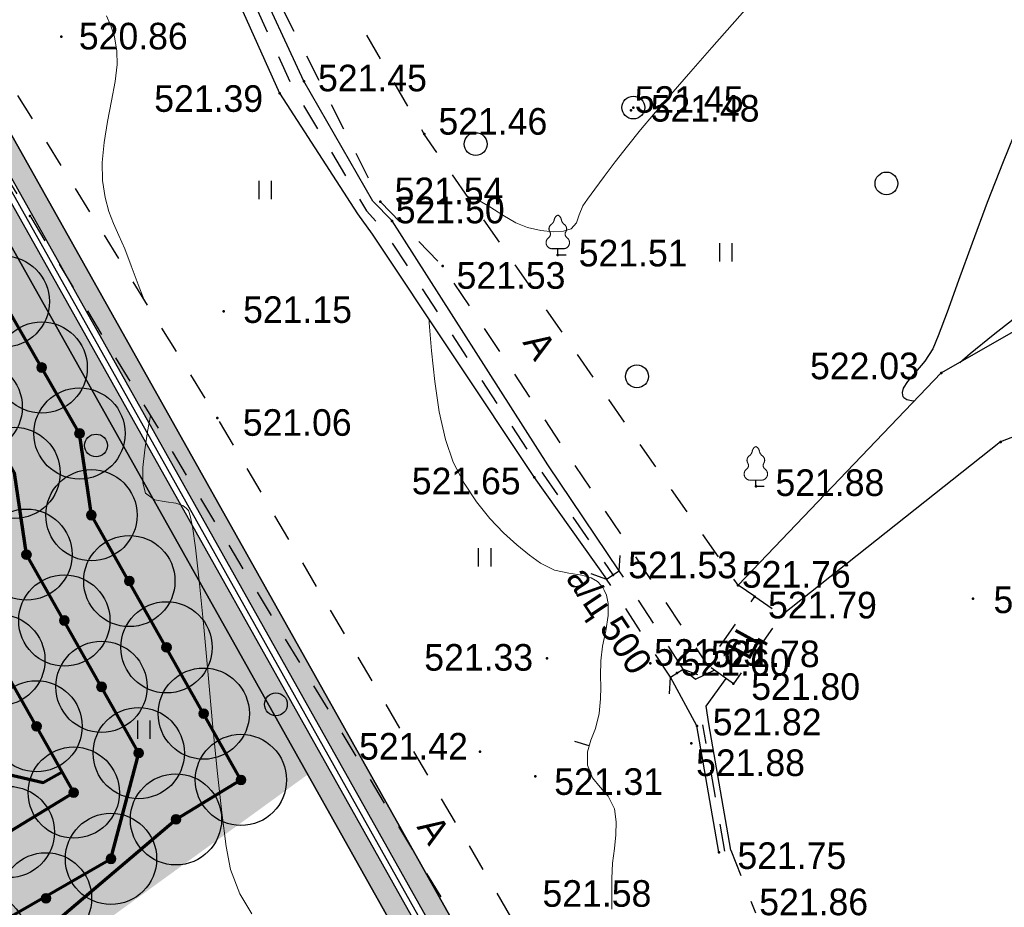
# Model space of a CAD drawing. Header units: millimetres. Extents: x -76021 to 1074922, y 19208 to 400534.
# Tile 61 of 108: x 247984 to 280358, y 207768 to 236961. Entities that reach past the tile are written whole.
import ezdxf

# ---------------------------------------------------------------- set-up
doc = ezdxf.new("R2010")
doc.units = ezdxf.units.MM
doc.linetypes.add('Д_ТРОТ_ТРУБА', pattern=[3, 1.5, -1.5])
doc.linetypes.add('ДОРОГИ_СТРОЯЩ', pattern=[9, 8, -1])
for name, color, linetype in [('(004) Точки рельефа', 7, 'Continuous'), ('(004a) Точки рельефа (отк.)', 7, 'Continuous'), ('(017) Канализация', 33, 'KANALIS_K_1'), ('(022) Возд. Линии', 7, 'Continuous'), ('(025) Дорога', 7, 'Continuous'), ('(027) Гидрография', 7, 'Continuous'), ('(028) Гидротехн.', 7, 'Continuous'), ('(031) Горизонтали', 42, 'Continuous'), ('(035) Откосы', 7, 'Continuous'), ('(036) Растительность', 7, 'Continuous'), ('(038) Деревья', 7, 'Continuous'), ('GLUXOY OG', 7, 'Continuous')]:
    doc.layers.add(name, color=color, linetype=linetype)
for name, color, linetype, lineweight in [('(032) Горизонтали утолщенные', 32, 'Continuous', 30), ('(042) Бергштрих', 32, 'Continuous', 30), ('В3', 5, 'производственный водопровод', 50)]:
    doc.layers.add(name, color=color, linetype=linetype, lineweight=lineweight)
doc.styles.add('BM-431', font='txt')
doc.styles.add('D-431', font='txt')
doc.styles.get("Standard").update_dxf_attribs({"font": 'arial.ttf'})
doc.linetypes.add('KANALIS_K_1', pattern='A,1,[">",Standard,S=1.8,R=0,X=-0.9,Y=-0.9],3,-1,["К",Standard,S=1.8,R=0,X=-0.9,Y=-0.9],-1,10', length=16)
doc.linetypes.add('ОГРАДА_ГЛИН', pattern='A,4,["|",Standard,S=0.8,R=0,X=0,Y=-0.8],0.5,["|",Standard,S=0.8,R=0,X=0,Y=-0.8],3.5', length=8)
doc.linetypes.add('ОТКОСЫ_НЕУКР', pattern='A,0.5,["|",Standard,S=1.2,R=0,X=0,Y=-1.2],1,["|",Standard,S=0.5,R=0,X=0,Y=-0.5],0.5', length=2)
doc.linetypes.add('производственный водопровод', pattern='A,5,-0.5,["В3",Standard,S=0.7,R=0,X=0,Y=-0.35],-2', length=7.5)

# ---------------------------------------------------------------- blocks, each defined once
blk = doc.blocks.new('d')
at = {"layer": '(038) Деревья'}
blk.add_ellipse((0, 0), major_axis=(0.265, 0.265), ratio=1, start_param=5.497787, end_param=11.780972, dxfattribs=at)
blk = doc.blocks.new('I04010')
for p, q in [((-0.412273, 0.007146), (-0.412273, 1.207146)), ((0.387727, 1.207146), (0.387727, 0.007146))]:
    blk.add_line(p, q)
blk = doc.blocks.new('karagach-flat-41')
at = {"layer": '(038) Деревья', "const_width": 0.0375}
for points in [[(0, 1.312, 0.246034), (-0.117, 1.159, 0.489079)], [(0, 1.312, -0.246034), (0.117, 1.159, -0.489079)], [(-0.208, 1.009, 0.430853), (-0.255, 0.753, 0.548276)], [(-0.208, 1.009, 0.181567), (-0.117, 1.159, 0.303004)], [(0.208, 1.009, -0.181567), (0.117, 1.159, -0.303004)], [(0.208, 1.009, -0.430853), (0.255, 0.753, -0.548276)], [(-0.315, 0.559, 0.383603), (-0.255, 0.753, 0.352912)], [(0.315, 0.559, -0.383603), (0.255, 0.753, -0.352912)], [(-0.315, 0.559, 0.626949), (-0.218, 0.206, 0.702465)], [(0.315, 0.559, -0.626949), (0.218, 0.206, -0.702465)]]:
    blk.add_lwpolyline(points, format="xyb", dxfattribs=at)
for points in [[(0, 0.206), (-0.218, 0.206)], [(0, 0), (0, 0.206)], [(0, 0.206), (0.218, 0.206)], [(0, 0), (0.281, 0)]]:
    blk.add_lwpolyline(points, dxfattribs=at)
at = {"layer": '(038) Деревья'}
blk.add_lwpolyline([(0, 0), (0, 0.206)], dxfattribs=at)
blk = doc.blocks.new('d-flat-37')
at = {"layer": '(038) Деревья'}
blk.add_ellipse((0, 0), major_axis=(0.265, 0.265), ratio=1, start_param=5.497787, end_param=11.780972, dxfattribs=at)
blk = doc.blocks.new('karagach-flat-40-flat-1')
at = {"layer": '(038) Деревья', "const_width": 0.0375}
for points in [[(0, 1.312, 0.246034), (-0.117, 1.159, 0.489079)], [(0, 1.312, -0.246034), (0.117, 1.159, -0.489079)], [(-0.208, 1.009, 0.430853), (-0.255, 0.753, 0.548276)], [(-0.208, 1.009, 0.181567), (-0.117, 1.159, 0.303004)], [(0.208, 1.009, -0.181567), (0.117, 1.159, -0.303004)], [(0.208, 1.009, -0.430853), (0.255, 0.753, -0.548276)], [(-0.315, 0.559, 0.383603), (-0.255, 0.753, 0.352912)], [(0.315, 0.559, -0.383603), (0.255, 0.753, -0.352912)], [(-0.315, 0.559, 0.626949), (-0.218, 0.206, 0.702465)], [(0.315, 0.559, -0.626949), (0.218, 0.206, -0.702465)]]:
    blk.add_lwpolyline(points, format="xyb", dxfattribs=at)
for points in [[(0, 0.206), (-0.218, 0.206)], [(0, 0), (0, 0.206)], [(0, 0.206), (0.218, 0.206)], [(0, 0), (0.281, 0)]]:
    blk.add_lwpolyline(points, dxfattribs=at)
at = {"layer": '(038) Деревья'}
blk.add_lwpolyline([(0, 0), (0, 0.206)], dxfattribs=at)
blk = doc.blocks.new('A$C05d28b1e')
at = {"layer": '(004) Точки рельефа', "color": 7, "linetype": 'ByBlock', "lineweight": -2}
for p in [(-25398, 31680), (-17417, 30209), (-18218, 29815), (-13462, 28471), (-14907, 26254), (-26424, 25780), (-9071, 24497), (-12857, 24135), (-20053, 22648), (3538, 20617), (-20261, 19133), (5487, 18347), (-9844, 17183), (-2560, 16887), (-7259, 13976), (-2596, 13263), (4585, 13195), (-9423, 11234), (-4498, 9010), (-11629, 8160), (-3773, 4854)]:
    blk.add_point(p, dxfattribs=at)
at = {"layer": '(004a) Точки рельефа (отк.)', "color": 7, "linetype": 'ByBlock', "lineweight": -2}
for p in [(-6668, 29254), (-6587, 29347), (-14522, 25619), (-3144, 13637), (-6030, 11068), (-4164, 11022), (-5155, 10744), (-3298, 10393), (-4679, 8434), (-9808, 7352)]:
    blk.add_point(p, dxfattribs=at)
at = {"layer": '(025) Дорога', "linetype": 'Д_ТРОТ_ТРУБА', "ltscale": 600, "flags": 128}
for points in [[(-2596, 13263), (-3144, 13637), (-13462, 28471), (-17211, 34931), (-24202, 51467), (-24593, 54534), (-22584, 57991), (-18196, 60973), (-5102, 68075), (38937, 59146), (59831, 53401), (40293, 39065), (36909, 36534)], [(-25477, 47107), (-14907, 26254), (-12857, 24135), (-4164, 11022)], [(-32885, 36540), (-26424, 25780), (-11763, 1473), (-10293, 2193), (-20261, 19133), (-31505, 37317), (-32885, 36540)], [(-3298, 10393), (-4164, 11022), (-2596, 13263), (-1712, 12644), (-3298, 10393)], [(-3379, 4923), (-2573, 2863)]]:
    blk.add_lwpolyline(points, dxfattribs=at)
at = {"layer": '(027) Гидрография', "color": 3, "ltscale": 600}
for points in [[(-4945, 10880), (-4548, 10545), (-3930, 10843)], [(-4498, 9010), (-5365, 10608)], [(-4104, 9079), (-4193, 9656), (-3534, 10564)]]:
    blk.add_lwpolyline(points, dxfattribs=at)
at = {"layer": '(028) Гидротехн.', "color": 3, "linetype": 'Д_ТРОТ_ТРУБА', "ltscale": 600, "flags": 128}
for points in [[(-31890, 56333), (-26014, 47040), (-21105, 37304), (-17797, 30023), (-15360, 25947), (-14809, 25337), (-9552, 17285), (-7259, 13976)], [(-3576, 4888), (-4301, 9044)]]:
    blk.add_lwpolyline(points, dxfattribs=at)
at = {"layer": '(028) Гидротехн.', "ltscale": 600}
for points in [[(-7049, 14112), (-9397, 17594), (-14522, 25619), (-15158, 26263), (-17417, 30209), (-20727, 37369), (-25662, 47079), (-27517, 50208), (-31513, 56567)], [(-32267, 56099), (-26306, 46938), (-21495, 37129), (-18218, 29815), (-15652, 25845), (-15177, 25186), (-9844, 17183), (-7469, 13840)], [(-3379, 4923), (-4104, 9079)], [(-3773, 4854), (-4498, 9010)]]:
    blk.add_lwpolyline(points, dxfattribs=at)
at = {"layer": '(028) Гидротехн.', "linetype": 'Д_ТРОТ_ТРУБА', "ltscale": 600}
for points in [[(-7984, 14025), (-7469, 13840), (-7049, 14112), (-7025, 14612)], [(-4945, 10880), (-7049, 14112)], [(-5365, 10608), (-7469, 13840)], [(-5403, 10061), (-5365, 10608), (-4945, 10880), (-4479, 10701)]]:
    blk.add_lwpolyline(points, dxfattribs=at)
at = {"layer": '(031) Горизонтали', "color": 42, "linetype": 'Continuous', "lineweight": 0, "ltscale": 600}
for points in [[(-22680, 23046), (-22867, 23522), (-23094, 24143), (-23302, 24694), (-23499, 25140), (-23677, 25535), (-23830, 25932), (-23954, 26386), (-24043, 26951), (-24053, 27542), (-23986, 28198), (-23872, 28884), (-23743, 29562), (-23628, 30199), (-23559, 30758), (-23565, 31204), (-23651, 31668), (-23763, 32037), (-23912, 32366)], [(-12033, 26416), (-12033, 26416), (-11706, 26310), (-11310, 26084), (-10882, 25811), (-10455, 25558), (-10065, 25397), (-9627, 25304), (-9228, 25261), (-8889, 25277), (-8634, 25362), (-8455, 25559), (-8372, 25814), (-8243, 26114), (-8094, 26334), (-7858, 26663), (-7550, 27078), (-7186, 27557), (-6781, 28077), (-6351, 28616), (-5929, 29120), (-5359, 29779), (-4699, 30534), (-4006, 31321), (-3338, 32079), (-2751, 32749)], [(-7292, 2980), (-7300, 3472), (-7300, 3993), (-7268, 4499), (-7211, 4975), (-7161, 5425), (-7150, 5858), (-7212, 6277), (-7410, 6698), (-7677, 6999), (-7932, 7298), (-8092, 7714), (-8094, 8161), (-7980, 8536), (-7827, 8925), (-7710, 9415), (-7665, 9898), (-7656, 10278), (-7662, 10659), (-7657, 11148), (-7599, 11629), (-7497, 12136), (-7416, 12642), (-7413, 13030), (-7469, 13304), (-7542, 13475), (-7590, 13556), (-7645, 13631), (-7766, 13753), (-7970, 13878), (-8281, 13969), (-8713, 14032), (-9175, 14129), (-9644, 14359), (-10007, 14627), (-10416, 14960), (-10854, 15361), (-11302, 15832), (-11740, 16375), (-12149, 16991), (-12510, 17682), (-12769, 18430), (-12969, 19343), (-13119, 20341), (-13226, 21343), (-13298, 22268), (-13304, 22376)], [(-19133, 2828), (-19524, 3486), (-19829, 4288), (-19973, 5041), (-20120, 6159), (-20270, 7540), (-20420, 9085), (-20569, 10691), (-20713, 12257), (-20853, 13682), (-20985, 14865), (-21084, 15569), (-21154, 15921), (-21198, 16060), (-21219, 16098), (-21275, 16161), (-21403, 16256), (-21625, 16336), (-21949, 16380), (-22337, 16445), (-22628, 16663), (-22717, 17001), (-22715, 17502), (-22653, 18093), (-22557, 18696), (-22463, 19212)]]:
    blk.add_lwpolyline(points, dxfattribs=at)
at = {"layer": '(032) Горизонтали утолщенные', "color": 32, "linetype": 'Continuous', "lineweight": 30, "ltscale": 600}
for points in [[(7103, 30901), (6963, 30673), (6591, 29950), (6089, 28834), (5568, 27563), (5050, 26220), (4555, 24891), (4108, 23662), (3728, 22616), (3439, 21838), (3262, 21415), (2995, 21005), (2694, 20646), (2428, 20335), (2287, 20119), (2246, 19975), (2257, 19887), (2276, 19845), (2307, 19807), (2402, 19748), (2616, 19697), (2656, 19695)], [(4145, 20964), (4486, 21256), (5243, 21868), (6157, 22582), (7148, 23334), (8135, 24062), (9038, 24701), (9776, 25188), (10270, 25461), (10911, 25660), (11549, 25763), (12126, 25804), (12578, 25820), (12650, 25827)]]:
    blk.add_lwpolyline(points, dxfattribs=at)
at = {"layer": '(035) Откосы', "linetype": 'ОТКОСЫ_НЕУКР', "ltscale": 600}
for points in [[(-3144, 13637), (3538, 20617), (13070, 26067), (16560, 29702), (32147, 37578)], [(31313, 34229), (18232, 28730), (16486, 26110), (10621, 20343), (5487, 18347), (-1712, 12644)]]:
    blk.add_lwpolyline(points, dxfattribs=at)
at = {"layer": '(042) Бергштрих', "color": 32, "linetype": 'Continuous', "lineweight": 30, "ltscale": 600}
blk.add_line((-8037, 8349), (-8515, 8494), dxfattribs=at)
at = {"layer": '(022) Возд. Линии', "xscale": 1000, "yscale": 1000, "zscale": 1000}
for name, p in [('d-flat-37', (-6587, 29347)), ('karagach-flat-41', (-9071, 24497)), ('karagach-flat-40-flat-1', (-2560, 16887))]:
    blk.add_blockref(name, p, dxfattribs=at)
at = {"layer": '(036) Растительность', "linetype": 'Continuous', "xscale": 500, "yscale": 500, "zscale": 500}
for p in [(-18685, 26327), (-3540, 24281), (-11469, 14246), (-22678, 8578)]:
    blk.add_blockref('I04010', p, dxfattribs=at)
at = {"layer": '(038) Деревья', "linetype": 'Continuous', "xscale": 1000, "yscale": 1000, "zscale": 1000}
for p in [(-11773, 28144), (1734, 26849), (-6469, 20504), (-24254, 18231), (-18339, 9717)]:
    blk.add_blockref('d', p, dxfattribs=at)
at = {"layer": '(004) Точки рельефа', "linetype": 'ByBlock', "char_height": 875, "attachment_point": 4, "style": 'D-431'}
for s, insert in [('520.86', (-24818, 31689)), ('521.45', (-16955, 30311)), ('521.39', (-22340, 29636)), ('521.48', (-6017, 29315)), ('521.46', (-12995, 28886)), ('521.54', (-14437, 26599)), ('521.51', (-8384, 24552)), ('521.53', (-12399, 23817)), ('521.15', (-19417, 22694)), ('522.03', (-778, 20842)), ('521.06', (-19428, 18981)), ('521.65', (-13872, 17056)), ('521.88', (-1914, 17002)), ('521.53', (-6758, 14296)), ('521.90', (5254, 13150)), ('521.79', (-2159, 12975)), ('521.33', (-13462, 11257)), ('521.82', (-3979, 9130)), ('521.42', (-15606, 8331)), ('521.75', (-3165, 4735)), ('521.58', (-9574, 3491))]:
    blk.add_mtext(s, dxfattribs=dict(at, insert=insert))
at = {"layer": '(004a) Точки рельефа (отк.)', "linetype": 'ByBlock', "char_height": 875, "attachment_point": 4, "style": 'D-431'}
for s, insert in [('521.45', (-6543, 29604)), ('521.50', (-14397, 25969)), ('521.76', (-3019, 13987)), ('521.65', (-5905, 11418)), ('521.60', (-5030, 11094)), ('521.78', (-4039, 11372)), ('521.80', (-2711, 10296)), ('521.88', (-4524, 7791)), ('521.31', (-9188, 7171)), ('521.86', (-2448, 3213))]:
    blk.add_mtext(s, dxfattribs=dict(at, insert=insert))
at = {"layer": '(017) Канализация', "color": 0, "linetype": 'Continuous', "style": 'BM-431'}
blk.add_text('а/ц 500', height=875, rotation=303.8418, dxfattribs=at).set_placement((-8830, 13872))
at = {"layer": '(025) Дорога', "linetype": 'ДОРОГИ_СТРОЯЩ', "style": 'BM-431'}
for s, rotation, p in [('A', 302.9978, (-10245, 21620)), ('Ц', 61.1259, (-2794, 11121)), ('A', 303.328, (-13728, 5684))]:
    blk.add_text(s, height=875, rotation=rotation, dxfattribs=at).set_placement(p)
blk = doc.blocks.new('фонтан разбрызгиватель')
h = blk.add_hatch(color=256)
h.dxf.hatch_style = 1
h.set_gradient(color1=(0, 0, 255), color2=(0, 0, 255), tint=1)
h.paths.add_polyline_path([(150, 0, 1), (-150, 0, 1)])
at = {"lineweight": 35}
blk.add_circle((0, 0), 150, dxfattribs=at)

msp = doc.modelspace()

# ---------------------------------------------------------------- block references
at = {"color": 5, "lineweight": 50}
msp.add_blockref('A$C05d28b1e', (274748.019, 204725.492), dxfattribs=at)

# ---------------------------------------------------------------- next in the draw order: hatches: boundary and pattern name
at = {"true_color": 0xb1ab95}
h = msp.add_hatch(color=253, dxfattribs=at)
h.dxf.hatch_style = 1
edge = h.paths.add_edge_path(flags=17)
edge.add_line((190328.812, 64219.344), (189915.299, 64787.522))
edge.add_line((189915.299, 64787.522), (188931.737, 63929.746))
edge.add_line((188931.737, 63929.746), (151545.096, 115300.092))
edge.add_line((151545.096, 115300.092), (96229.857, 199382.094))
edge.add_arc((101661.242, 203797.981), 7000, 211.2865698, 219.1121956, ccw=False)
edge.add_line((95679.178, 200162.749), (95229.836, 200902.177))
edge.add_line((95229.836, 200902.177), (75953.592, 230203.058))
edge.add_line((75953.592, 230203.058), (203746.138, 307844.042))
edge.add_line((203746.138, 307844.042), (208840.815, 298765.71))
edge.add_line((208840.815, 298765.71), (206029.762, 297103.944))
edge.add_line((206029.762, 297103.944), (209083.076, 291938.94))
edge.add_line((209083.076, 291938.94), (211777.921, 293532.009))
edge.add_line((211777.921, 293532.009), (265113.076, 198492.777))
edge.add_line((265113.076, 198492.777), (234488.777, 178231.381))
edge.add_line((234488.777, 178231.381), (234257.309, 173182.193))
edge.add_line((234257.309, 173182.193), (235613.694, 171344.205))
edge.add_line((235613.694, 171344.205), (214742.638, 152596.986))
edge.add_line((214742.638, 152596.986), (245709.951, 112669.346))
edge.add_line((245709.951, 112669.346), (199133.622, 72677.893))
edge.add_line((199133.622, 72677.893), (196266.373, 76016.199))
edge.add_line((196266.373, 76016.199), (191895.937, 72262.461))
edge.add_line((191895.937, 72262.461), (194913.088, 68116.807))
edge.add_line((194913.088, 68116.807), (196023.632, 69085.325))
edge.add_line((196023.632, 69085.325), (193482.821, 72043.563))
edge.add_line((193482.821, 72043.563), (196137.921, 74324.011))
edge.add_line((196137.921, 74324.011), (198679.27, 71365.147))
edge.add_line((198679.27, 71365.147), (246671.236, 112572.099))
edge.add_line((246671.236, 112572.099), (215694.88, 152511.399))
edge.add_line((215694.88, 152511.399), (236554.446, 171248.297))
edge.add_line((236554.446, 171248.297), (234967.943, 173398.11))
edge.add_line((234967.943, 173398.11), (235171.749, 177843.906))
edge.add_line((235171.749, 177843.906), (266041.926, 198267.977))
edge.add_line((266041.926, 198267.977), (204001.957, 308818.532))
edge.add_line((204001.957, 308818.532), (74969.992, 230424.534))
edge.add_line((74969.992, 230424.534), (150969.387, 114901.553))
edge.add_line((150969.387, 114901.553), (188815.639, 62899.688))
edge.add_line((188815.639, 62899.688), (190328.812, 64219.344))
h.paths.add_polyline_path([(150640.411, 114673.817), (74407.935, 230551.092), (204148.139, 309375.384), (266572.697, 198139.52), (235562.019, 177622.492), (235374.019, 173521.492), (237092.019, 171193.492), (216239.019, 152462.492), (247218.735, 112518.86), (198939.866, 71061.737), (199460.86, 70455.151), (196805.759, 68174.703), (196284.262, 68781.877), (195149.381, 67792.133), (196323.601, 66178.72), (201153.047, 70326.699), (200306.363, 71312.485), (248180.002, 112421.636), (217191.261, 152376.904), (238032.771, 171097.583), (236084.652, 173737.409), (236244.991, 177235.016), (267501.547, 197914.721), (204403.958, 310349.875), (73424.336, 230772.568), (150064.702, 114275.278), (188633.2, 61281.026), (190978.617, 63326.492), (190565.104, 63894.67), (188749.298, 62311.084)])
at = {"true_color": 0xbdffbd, "transparency": 33554687}
h = msp.add_hatch(color=254, dxfattribs=at)
h.dxf.hatch_style = 1
h.paths.add_polyline_path([(214820.88, 216948.725), (217126.116, 218322.021), (215603.663, 220877.635), (209171.331, 217045.709), (215496.664, 206427.905), (221928.995, 210259.83), (220406.542, 212815.444), (218101.307, 211442.149)], flags=16)
h.paths.add_polyline_path([(224023.649, 225893.664), (217321.878, 221901.225), (218844.331, 219345.611), (221149.566, 220718.907), (224429.993, 215212.33), (222124.757, 213839.035), (223647.21, 211283.421), (230348.982, 215275.86)], flags=16)
h.paths.add_polyline_path([(198145.918, 256389.508), (196714.622, 258810.696), (195945.576, 258343.355), (195452.223, 259155.207), (180753.437, 250222.923), (181792.074, 248513.762), (184954.022, 250435.242), (185778.519, 249078.468)], flags=17)
h.paths.add_polyline_path([(112361.948, 220188.45), (111031.926, 219380.211), (111784.936, 218141.073), (110930.404, 217621.783), (111501.659, 216681.738), (112356.234, 217201.053), (113109.244, 215961.915), (114308.017, 216690.396)], flags=17)
h.paths.add_polyline_path([(105307.447, 232868.899), (103501.698, 231771.566), (104254.708, 230532.428), (103400.281, 230013.202), (108385.746, 221809.221), (109240.278, 222328.51), (109993.288, 221089.372), (111388.913, 221937.478)], flags=17)
h.paths.add_polyline_path([(156979.321, 232925.067), (156752.863, 233297.721), (159914.811, 235219.201), (158876.174, 236928.362), (144177.388, 227996.078), (144670.741, 227184.227), (143901.694, 226716.886), (144568.743, 225588.502)], flags=17)
h.paths.add_polyline_path([(142502.741, 224367.177), (141850.549, 225470.429), (141081.502, 225003.088), (140588.149, 225814.939), (140331.775, 225659.144), (141058.822, 224462.731), (136016.796, 221398.75), (135886.966, 221612.395), (132969.513, 219839.492), (133454.857, 219018.482)], flags=17)
edge = h.paths.add_edge_path(flags=17)
edge.add_line((209900.143, 266779.777), (204300.545, 276526.419))
edge.add_line((204300.545, 276526.419), (202947.914, 275704.44))
edge.add_line((202947.914, 275704.44), (208270.931, 266944.989))
edge.add_line((208270.931, 266944.989), (204339.861, 264556.123))
edge.add_line((204339.861, 264556.123), (205066.907, 263359.71))
edge.add_line((205066.907, 263359.71), (200024.882, 260295.729))
edge.add_line((200024.882, 260295.729), (199297.835, 261492.142))
edge.add_line((199297.835, 261492.142), (199041.461, 261336.346))
edge.add_line((199041.461, 261336.346), (199534.814, 260524.494))
edge.add_line((199534.814, 260524.494), (198765.767, 260057.154))
edge.add_line((198765.767, 260057.154), (200211.92, 257610.833))
edge.add_line((200211.92, 257610.833), (208825.536, 262702.809))
edge.add_arc((207298.879, 265285.311), 3000, 300.5896345, 389.8780372)
edge = h.paths.add_edge_path(flags=17)
edge.add_line((103051.568, 200547.289), (115708.556, 208238.796))
edge.add_arc((114150.599, 210802.537), 3000, 301.2865698, 389.0884551)
edge.add_line((116772.21, 212261.015), (115281.052, 214941.368))
edge.add_line((115281.052, 214941.368), (114147.882, 214252.754))
edge.add_line((114147.882, 214252.754), (114900.892, 213013.616))
edge.add_line((114900.892, 213013.616), (114046.317, 212494.3))
edge.add_line((114046.317, 212494.3), (114409.79, 211896.176))
edge.add_line((114409.79, 211896.176), (101761.821, 204210.15))
edge.add_line((101761.821, 204210.15), (101398.406, 204808.177))
edge.add_line((101398.406, 204808.177), (100543.808, 204288.848))
edge.add_line((100543.808, 204288.848), (99790.798, 205527.986))
edge.add_line((99790.798, 205527.986), (97397.99, 204073.904))
edge.add_line((97397.99, 204073.904), (98929.869, 201553.074))
edge.add_arc((101493.611, 203111.031), 3000, 211.2865698, 301.2865698)
h.paths.add_polyline_path([(97999.15, 208476.285), (98853.749, 208995.615), (98282.494, 209935.661), (97427.851, 209416.305), (96674.841, 210655.443), (94282.077, 209201.388), (96359.352, 205783.065), (98752.16, 207237.147)], flags=17)
h.paths.add_polyline_path([(90752.371, 222327.079), (89897.624, 221807.659), (89144.614, 223046.798), (86751.954, 221592.806), (93243.44, 210910.549), (95636.204, 212364.604), (94883.194, 213603.742), (95737.836, 214123.098)], flags=17)
edge = h.paths.add_edge_path(flags=17)
edge.add_line((100492.154, 234798.756), (100855.623, 234200.64))
edge.add_line((100855.623, 234200.64), (101710.05, 234719.865))
edge.add_line((101710.05, 234719.865), (102463.06, 233480.727))
edge.add_line((102463.06, 233480.727), (104334.413, 234617.926))
edge.add_line((104334.413, 234617.926), (103714.557, 235732.115))
edge.add_arc((101092.946, 234273.637), 3000, 29.0884551, 121.2865698)
edge.add_line((99534.99, 236837.379), (85997.641, 228610.887))
edge.add_arc((87555.597, 226047.145), 3000, 121.2865698, 211.2865698)
edge.add_line((84991.856, 224489.189), (85713.317, 223301.967))
edge.add_line((85713.317, 223301.967), (88105.976, 224755.959))
edge.add_line((88105.976, 224755.959), (87352.966, 225995.097))
edge.add_line((87352.966, 225995.097), (88207.713, 226514.517))
edge.add_line((88207.713, 226514.517), (87844.185, 227112.731))
edge.add_line((87844.185, 227112.731), (100492.154, 234798.756))
edge = h.paths.add_edge_path(flags=17)
edge.add_line((206429.526, 217740.334), (224718.274, 228635.469))
edge.add_line((224718.274, 228635.469), (228392.671, 222467.567))
edge.add_line((228392.671, 222467.567), (233629.64, 225476.287))
edge.add_line((233629.64, 225476.287), (230763.019, 230465.919))
edge.add_arc((228161.755, 228971.453), 3000, 29.8780372, 120.0993966)
edge.add_line((226657.251, 231566.923), (203230.482, 217987.23))
edge.add_arc((204734.987, 215391.76), 3000, 120.0993966, 209.6273998)
edge.add_line((202127.211, 213908.687), (205080.543, 208715.666))
edge.add_line((205080.543, 208715.666), (210103.883, 211572.499))
edge.add_line((210103.883, 211572.499), (206429.526, 217740.334))
edge = h.paths.add_edge_path(flags=17)
edge.add_line((215489.1, 196338.802), (220126.391, 198832.989))
edge.add_arc((218705.336, 201475.072), 3000, 298.2737705, 330.6005223)
edge.add_line((221318.991, 200002.384), (224444.814, 205549.945))
edge.add_arc((227058.469, 204077.258), 3000, 120.9636572, 150.6005223, ccw=False)
edge.add_line((225514.986, 206649.739), (237068.791, 213581.994))
edge.add_arc((235525.308, 216154.476), 3000, 300.9636572, 389.8780372)
edge.add_line((238126.571, 217648.942), (236200.481, 221001.489))
edge.add_line((236200.481, 221001.489), (234625.951, 223742.111))
edge.add_line((234625.951, 223742.111), (229416.389, 220749.137))
edge.add_line((229416.389, 220749.137), (233090.787, 214581.235))
edge.add_line((233090.787, 214581.235), (214802.04, 203686.1))
edge.add_line((214802.04, 203686.1), (211127.682, 209853.934))
edge.add_line((211127.682, 209853.934), (206069.258, 206977.149))
edge.add_line((206069.258, 206977.149), (211460.269, 197497.812))
edge.add_arc((214068.044, 198980.885), 3000, 209.6273998, 298.2737705)
edge = h.paths.add_edge_path(flags=17)
edge.add_line((194192.973, 196985.951), (199241.318, 187599.865))
edge.add_line((199241.318, 187599.865), (206679.698, 191600.629))
edge.add_arc((205258.643, 194242.712), 3000, 298.2737705, 389.6273998)
edge.add_line((207866.419, 195725.785), (202800.909, 204632.774))
edge.add_line((202800.909, 204632.774), (195139.317, 200275.536))
edge.add_arc((192052.271, 199382.7), 3213.567, 0, 16.130926, ccw=False)
edge.add_arc((192052.271, 199382.7), 3213.567, 311.7702443, 360, ccw=False)
edge = h.paths.add_edge_path(flags=17)
edge.add_line((190745.269, 183030.23), (197920.277, 186889.338))
edge.add_line((197920.277, 186889.338), (192871.931, 196275.424))
edge.add_arc((192052.271, 199382.7), 3213.567, 223.1238736, 284.7772966, ccw=False)
edge.add_line((189706.76, 197185.977), (182063.185, 192838.986))
edge.add_line((182063.185, 192838.986), (186682.131, 184251.258))
edge.add_arc((189324.213, 185672.313), 3000, 208.2737705, 298.2737705)
edge = h.paths.add_edge_path(flags=17)
edge.add_line((189911.568, 201779.449), (188415.098, 204561.747))
edge.add_line((188415.098, 204561.747), (188128.985, 204387.879))
edge.add_line((188128.985, 204387.879), (185951.459, 207971.174))
edge.add_line((185951.459, 207971.174), (179296.89, 204113.749))
edge.add_arc((180801.395, 201518.279), 3000, 120.0993966, 208.2737705)
edge.add_line((178159.312, 200097.223), (181352.459, 194160.396))
edge.add_line((181352.459, 194160.396), (188965.224, 198489.865))
edge.add_arc((192052.271, 199382.7), 3213.567, 180, 196.130926, ccw=False)
edge.add_arc((192052.271, 199382.7), 3213.567, 131.7702443, 180, ccw=False)
edge = h.paths.add_edge_path(flags=17)
edge.add_line((202059.373, 205936.662), (198690.902, 211859.646))
edge.add_arc((196083.126, 210376.573), 3000, 29.6273998, 120.0993966)
edge.add_line((194578.621, 212972.043), (194085.678, 212686.301))
edge.add_line((194085.678, 212686.301), (196162.043, 209269.476))
edge.add_line((196162.043, 209269.476), (189698.743, 205341.803))
edge.add_line((189698.743, 205341.803), (191232.61, 202489.977))
edge.add_arc((192052.271, 199382.7), 3213.567, 43.1238736, 104.7772966, ccw=False)
edge.add_line((194397.781, 201579.424), (202059.373, 205936.662))
edge = h.paths.add_edge_path(flags=17)
edge.add_line((164213.301, 219576.775), (163356.425, 220986.833))
edge.add_line((163356.425, 220986.833), (167159.309, 223297.802))
edge.add_line((167159.309, 223297.802), (163861.634, 228724.388))
edge.add_line((163861.634, 228724.388), (160699.686, 226802.909))
edge.add_line((160699.686, 226802.909), (159056.75, 229506.492))
edge.add_line((159056.75, 229506.492), (146556.018, 222116.632))
edge.add_arc((148266.262, 219651.868), 3000, 124.755902, 210.5896345)
edge.add_line((145683.76, 218125.211), (151374.674, 208498.427))
edge.add_line((151374.674, 208498.427), (153745.995, 209939.452))
edge.add_line((153745.995, 209939.452), (152291.902, 212332.277))
edge.add_line((152291.902, 212332.277), (164213.301, 219576.775))
h.paths.add_polyline_path([(183974.435, 211224.524), (183689.605, 211693.234), (183143.525, 212591.853), (182972.609, 212487.989), (183388.064, 211804.325), (176636.877, 207701.706), (176221.422, 208385.37), (172290.351, 205996.504), (172082.624, 206338.336), (160289.412, 199171.736), (158835.319, 201564.562), (156421.976, 200098.001), (158829.701, 195944.357)], flags=17)
edge = h.paths.add_edge_path(flags=17)
edge.add_line((138322.92, 217249.602), (127699.711, 210969.647))
edge.add_arc((129226.368, 208387.145), 3000, 120.5896345, 209.0884551)
edge.add_line((126604.758, 206928.667), (137798.028, 186808.79))
edge.add_arc((140419.639, 188267.268), 3000, 209.0884551, 301.2865699)
edge.add_line((141977.595, 185703.526), (155410.644, 193866.636))
edge.add_line((155410.644, 193866.636), (153002.92, 198020.28))
edge.add_line((153002.92, 198020.28), (151998.675, 197410.012))
edge.add_line((151998.675, 197410.012), (146909.35, 205784.901))
edge.add_line((146909.35, 205784.901), (147956.098, 206420.998))
edge.add_line((147956.098, 206420.998), (142240.424, 216089.668))
edge.add_arc((139657.921, 214563.011), 3000, 30.5896345, 116.4233669)
edge = h.paths.add_edge_path(flags=17)
edge.add_line((196998.758, 251064.703), (187855.948, 245659.892))
edge.add_line((187855.948, 245659.892), (188900.845, 243940.429))
edge.add_line((188900.845, 243940.429), (185738.897, 242018.95))
edge.add_line((185738.897, 242018.95), (189036.572, 236592.363))
edge.add_line((189036.572, 236592.363), (192839.455, 238903.332))
edge.add_line((192839.455, 238903.332), (193696.331, 237493.274))
edge.add_line((193696.331, 237493.274), (204596.178, 244108.099))
edge.add_line((204596.178, 244108.099), (201107.919, 250008.859))
edge.add_arc((198525.416, 248482.202), 3000, 30.5896345, 120.589661)
edge = h.paths.add_edge_path(flags=17)
edge.add_arc((212280.818, 256613.765), 3000, 29.8780372, 120.5896345)
edge.add_line((210754.161, 259196.267), (205607.1, 256153.561))
edge.add_arc((207133.758, 253571.058), 3000, 120.5896345, 210.5896345)
edge.add_line((204551.255, 252044.401), (208039.514, 246143.641))
edge.add_line((208039.514, 246143.641), (209464.396, 243798.885))
edge.add_line((209464.396, 243798.885), (213908.468, 246499.496))
edge.add_line((213908.468, 246499.496), (215414.178, 244021.729))
edge.add_line((215414.178, 244021.729), (221098.712, 247287.582))
edge.add_line((221098.712, 247287.582), (214882.081, 258108.231))
edge = h.paths.add_edge_path(flags=17)
edge.add_line((225781.428, 239136.861), (223091.333, 243819.231))
edge.add_line((223091.333, 243819.231), (217492.082, 240602.374))
edge.add_line((217492.082, 240602.374), (218997.792, 238124.607))
edge.add_line((218997.792, 238124.607), (214553.973, 235424.149))
edge.add_line((214553.973, 235424.149), (217362.49, 230802.51))
edge.add_line((217362.49, 230802.51), (224684.669, 235046.925))
edge.add_arc((223180.164, 237642.395), 3000, 300.0993966, 389.8780372)
h.paths.add_polyline_path([(213901.12, 228796.072), (212589.744, 230954.048), (201822.028, 224410.631), (202029.756, 224068.799), (198098.685, 221679.932), (198514.14, 220996.268), (191762.953, 216893.649), (191347.498, 217577.313), (191176.582, 217473.45), (192007.956, 216105.357)], flags=17)
h.paths.add_polyline_path([(220749.615, 219078.231), (222796.796, 215641.801), (218501.258, 213082.825), (216454.077, 216519.255)], flags=16)
edge = h.paths.add_edge_path(flags=17)
edge.add_line((126035.661, 228965.747), (124411.958, 227979.041))
edge.add_line((124411.958, 227979.041), (123678.889, 229185.364))
edge.add_line((123678.889, 229185.364), (116457.688, 225168.001))
edge.add_line((116457.688, 225168.001), (121741.495, 215670.37))
edge.add_arc((124363.106, 217128.847), 3000, 209.0884551, 300.5896345)
edge.add_line((125889.763, 214546.345), (132421.856, 218407.819))
edge.add_line((132421.856, 218407.819), (131358.679, 220206.296))
edge.add_line((131358.679, 220206.296), (126035.661, 228965.747))
edge = h.paths.add_edge_path(flags=17)
edge.add_line((181938.326, 178293.379), (154215.054, 163382.302))
edge.add_arc((152793.999, 166024.385), 3000, 209.0884551, 298.2737705, ccw=False)
edge.add_line((150172.388, 164565.907), (147155.126, 169989.43))
edge.add_line((147155.126, 169989.43), (155925.21, 174868.481))
edge.add_line((155925.21, 174868.481), (159609.911, 168683.283))
edge.add_line((159609.911, 168683.283), (174558.382, 177588.519))
edge.add_line((174558.382, 177588.519), (170873.948, 183773.268))
edge.add_line((170873.948, 183773.268), (179811.755, 188580.505))
edge.add_line((179811.755, 188580.505), (183159.353, 182356.517))
edge.add_arc((180517.27, 180935.462), 3000, -61.7262295, 28.2737705, ccw=False)
edge = h.paths.add_edge_path(flags=17)
edge.add_line((143726.855, 182085.873), (170853.271, 198570.284))
edge.add_arc((172411.227, 196006.543), 3000, 28.2737943, 121.2865699, ccw=False)
edge.add_line((175053.31, 197427.599), (178864.385, 190341.894))
edge.add_line((178864.385, 190341.894), (169849.375, 185493.133))
edge.add_line((169849.375, 185493.133), (166164.941, 191677.882))
edge.add_line((166164.941, 191677.882), (151216.47, 182772.646))
edge.add_line((151216.47, 182772.646), (154901.171, 176587.448))
edge.add_line((154901.171, 176587.448), (146182.807, 171737.17))
edge.add_line((146182.807, 171737.17), (142663.201, 178063.653))
edge.add_arc((145284.812, 179522.131), 3000, 121.2865699, 209.0884551, ccw=False)
h.paths.add_polyline_path([(165470.316, 188936.077), (160573.403, 186018.845), (162108.789, 183441.522), (164428.379, 184823.369), (167703.868, 179325.081), (165384.278, 177943.234), (166919.663, 175365.911), (171816.576, 178283.144)], flags=16)
h.paths.add_polyline_path([(163666.063, 176919.644), (161346.473, 175537.797), (158070.984, 181036.085), (160390.574, 182417.932), (158855.188, 184995.254), (153958.276, 182078.022), (160304.536, 171425.089), (165201.448, 174342.321)], flags=16)
h.paths.add_polyline_path([(164011.604, 183178.286), (159716.067, 180619.31), (161763.247, 177182.88), (166058.785, 179741.856)], flags=16)
edge = h.paths.add_edge_path()
edge.add_arc((140227.115, 162323.707), 3000, 15.9491425, 119.0884551)
edge.add_line((138768.637, 164945.318), (136829.47, 163866.504))
edge.add_line((136829.47, 163866.504), (119327.735, 195325.831))
edge.add_line((119327.735, 195325.831), (121949.346, 196784.309))
edge.add_arc((120490.868, 199405.919), 3000, 299.0884551, 389.0884551)
edge.add_line((123112.479, 200864.397), (121394.124, 203953.135))
edge.add_arc((118772.514, 202494.657), 3000, 29.0884551, 121.2865698)
edge.add_line((117214.557, 205058.399), (105296.474, 197815.916))
edge.add_arc((101661.242, 203797.981), 7000, 219.1121956, 301.2865698, ccw=False)
edge.add_line((96229.857, 199382.094), (151545.096, 115300.092))
edge.add_line((151545.096, 115300.092), (188931.737, 63929.746))
edge.add_line((188931.737, 63929.746), (189915.299, 64787.522))
edge.add_line((189915.299, 64787.522), (169182.689, 93274.739))
edge.add_line((169182.689, 93274.739), (148747.329, 143403.552))
edge.add_line((148747.329, 143403.552), (143111.633, 163148.059))
edge = h.paths.add_edge_path(flags=17)
edge.add_line((175632.157, 273670.074), (178792.126, 272898.972))
edge.add_line((178792.126, 272898.972), (179563.228, 276058.94))
edge.add_line((179563.228, 276058.94), (182723.196, 275287.838))
edge.add_line((182723.196, 275287.838), (183494.298, 278447.807))
edge.add_line((183494.298, 278447.807), (186654.267, 277676.705))
edge.add_line((186654.267, 277676.705), (187425.369, 280836.673))
edge.add_line((187425.369, 280836.673), (190585.338, 280065.571))
edge.add_line((190585.338, 280065.571), (191356.44, 283225.54))
edge.add_line((191356.44, 283225.54), (198084.502, 281583.744))
edge.add_line((198084.502, 281583.744), (199027.057, 282156.524))
edge.add_line((199027.057, 282156.524), (200507.115, 279720.969))
edge.add_line((200507.115, 279720.969), (201958.507, 280602.963))
edge.add_line((201958.507, 280602.963), (196948.467, 289323.425))
edge.add_arc((194347.203, 287828.959), 3000, 29.8780372, 120.054821)
edge.add_line((192844.718, 290425.598), (161940.601, 272543.65))
edge.add_arc((163443.086, 269947.011), 3000, 120.054821, 211.2865699)
edge.add_line((160879.344, 268389.054), (163966.909, 263308.22))
edge.add_line((163966.909, 263308.22), (164992.406, 263931.403))
edge.add_line((164992.406, 263931.403), (166082.975, 262136.783))
edge.add_line((166082.975, 262136.783), (166128.22, 262164.278))
edge.add_line((166128.22, 262164.278), (167770.016, 268892.341))
edge.add_line((167770.016, 268892.341), (170929.984, 268121.239))
edge.add_line((170929.984, 268121.239), (171701.086, 271281.207))
edge.add_line((171701.086, 271281.207), (174861.055, 270510.105))
edge.add_line((174861.055, 270510.105), (175632.157, 273670.074))
edge = h.paths.add_edge_path(flags=17)
edge.add_line((123057.358, 235990.61), (124699.154, 242718.672))
edge.add_line((124699.154, 242718.672), (127859.123, 241947.57))
edge.add_line((127859.123, 241947.57), (128630.225, 245107.539))
edge.add_line((128630.225, 245107.539), (131790.194, 244336.437))
edge.add_line((131790.194, 244336.437), (132561.296, 247496.406))
edge.add_line((132561.296, 247496.406), (135721.264, 246725.304))
edge.add_line((135721.264, 246725.304), (136492.366, 249885.272))
edge.add_line((136492.366, 249885.272), (139652.335, 249114.17))
edge.add_line((139652.335, 249114.17), (140423.437, 252274.139))
edge.add_line((140423.437, 252274.139), (143583.406, 251503.037))
edge.add_line((143583.406, 251503.037), (144354.508, 254663.005))
edge.add_line((144354.508, 254663.005), (147514.476, 253891.903))
edge.add_line((147514.476, 253891.903), (148285.578, 257051.872))
edge.add_line((148285.578, 257051.872), (155013.641, 255410.076))
edge.add_line((155013.641, 255410.076), (155058.886, 255437.571))
edge.add_line((155058.886, 255437.571), (153968.316, 257232.19))
edge.add_line((153968.316, 257232.19), (154993.813, 257855.372))
edge.add_line((154993.813, 257855.372), (151722.008, 263239.389))
edge.add_arc((149158.266, 261681.432), 3000, 31.2865699, 120.054821)
edge.add_line((147655.781, 264278.072), (127050.739, 252355.444))
edge.add_line((127050.739, 252355.444), (110148.558, 242575.39))
edge.add_arc((111651.043, 239978.751), 3000, 120.054821, 209.0884551)
edge.add_line((109029.432, 238520.273), (115485.369, 226915.741))
edge.add_line((115485.369, 226915.741), (122639.487, 230895.784))
edge.add_line((122639.487, 230895.784), (121971.16, 231995.57))
edge.add_line((121971.16, 231995.57), (123594.863, 232982.276))
edge.add_line((123594.863, 232982.276), (122114.804, 235417.83))
edge.add_line((122114.804, 235417.83), (123057.358, 235990.61))
edge = h.paths.add_edge_path(flags=17)
edge.add_arc((192052.271, 199382.7), 1697.054, -180, 0, ccw=False)
edge.add_arc((192052.271, 199382.7), 1697.054, 0, 180, ccw=False)
edge = h.paths.add_edge_path()
edge.add_line((194002.397, 100264.847), (182386.038, 90725.196))
edge.add_arc((180482.1, 93043.605), 3000, 216.0466202, 309.3937167, ccw=False)
edge.add_line((178056.485, 91278.275), (174519.792, 96137.795))
edge.add_arc((176945.407, 97903.125), 3000, 129.3937167, 216.0466202, ccw=False)
edge.add_line((175041.47, 100221.535), (186386.648, 109538.485))
edge.add_arc((188290.585, 107220.076), 3000, 39.3937167, 129.3937167, ccw=False)
edge.add_line((190608.995, 109124.013), (194416.869, 104487.194))
edge.add_arc((192098.46, 102583.257), 3000, -50.6062833, 39.3937167, ccw=False)
h.paths.add_polyline_path([(225909.097, 121284.113), (227170.774, 119739.025), (227174.817, 119742.344)], flags=17)
edge = h.paths.add_edge_path()
edge.add_line((164910.942, 145006.071), (257456.208, 212136.739))
edge.add_line((257456.208, 212136.739), (211777.921, 293532.009))
edge.add_line((211777.921, 293532.009), (209083.076, 291938.94))
edge.add_line((209083.076, 291938.94), (206029.762, 297103.944))
edge.add_line((206029.762, 297103.944), (208840.815, 298765.71))
edge.add_line((208840.815, 298765.71), (203746.138, 307844.042))
edge.add_line((203746.138, 307844.042), (75953.592, 230203.058))
edge.add_line((75953.592, 230203.058), (95229.836, 200902.177))
edge.add_line((95229.836, 200902.177), (78625.251, 228226.347))
edge.add_line((78625.251, 228226.347), (77404.852, 230234.611))
edge.add_line((77404.852, 230234.611), (82147.774, 233116.831))
edge.add_line((82147.774, 233116.831), (83368.174, 231108.566))
edge.add_line((83368.174, 231108.566), (103750.097, 243494.427))
edge.add_line((103750.097, 243494.427), (190841.405, 293887.785))
edge.add_arc((194347.203, 287828.959), 7000, 29.8780372, 120.054821, ccw=False)
edge.add_line((200416.818, 291316.046), (232723.42, 235083.273))
edge.add_line((232723.42, 235083.273), (241594.922, 219641.564))
edge.add_arc((235525.308, 216154.476), 7000, -59.0363428, 29.8780372, ccw=False)
edge.add_line((239126.768, 210152.019), (228480.382, 203764.213))
edge.add_arc((230023.865, 201191.732), 3000, 120.9636572, 150.6005223)
edge.add_line((227410.21, 202664.419), (225088.421, 198543.818))
edge.add_arc((217247.456, 202961.88), 9000, 298.2737705, 330.6005223, ccw=False)
edge.add_line((221510.622, 195035.632), (158759.568, 161284.717))
edge.add_arc((160180.623, 158642.634), 3000, 118.2737705, 165.4416731)
edge.add_line((157276.946, 159396.73), (154192.339, 147519.332))
edge.add_arc((157096.016, 146765.236), 3000, 165.4416731, 202.178608)
edge.add_line((154317.981, 145632.75), (170267.508, 106507.877))
edge.add_arc((173045.543, 107640.362), 3000, 202.178608, 309.3937167)
edge.add_line((174949.48, 105321.953), (183848.065, 112629.698))
edge.add_arc((181944.127, 114948.108), 3000, 309.3937167, 399.3937167)
edge.add_line((184262.537, 116852.045), (182358.6, 119170.454))
edge.add_line((182358.6, 119170.454), (184450.98, 120888.77))
edge.add_line((184450.98, 120888.77), (164910.942, 145006.071))
h.paths.add_polyline_path([(232804.518, 119188.799), (230271.781, 122278.038), (230269.76, 122276.379)], flags=17)
edge = h.paths.add_edge_path()
edge.add_line((214580.176, 86091.88), (201888.851, 101756.153))
edge.add_line((201888.851, 101756.153), (198859.39, 99077.572))
edge.add_line((198859.39, 99077.572), (184472.652, 87262.814))
edge.add_arc((186376.589, 84944.405), 3000, 129.3937167, 216.0466202)
edge.add_line((183950.973, 83179.075), (191895.937, 72262.461))
edge.add_line((191895.937, 72262.461), (196266.373, 76016.199))
edge.add_line((196266.373, 76016.199), (199133.622, 72677.893))
edge.add_line((199133.622, 72677.893), (214580.176, 86091.88))

# ---------------------------------------------------------------- next in the draw order: linework, layer by layer
for points in [[(191025.194, 63367.112), (188633.2, 61281.026), (150064.702, 114275.278), (73424.336, 230772.568), (204403.958, 310349.875), (267501.547, 197914.721), (236244.991, 177235.016), (236084.652, 173737.409), (238032.771, 171097.583), (217191.261, 152376.904), (248180.002, 112421.636), (200306.363, 71312.485), (201153.047, 70326.699), (196323.601, 66178.72)], [(248180.002, 112421.636), (217191.261, 152376.904), (238032.771, 171097.583), (236084.652, 173737.409), (236244.991, 177235.016), (267501.547, 197914.721), (204403.958, 310349.875), (73424.336, 230772.568), (150064.702, 114275.278)], [(150640.411, 114673.817), (74407.935, 230551.092), (204148.139, 309375.384), (266572.697, 198139.52), (235562.019, 177622.492), (235374.019, 173521.492), (237092.019, 171193.492), (216239.019, 152462.492), (247218.735, 112518.86)], [(246671.236, 112572.099), (215694.88, 152511.399), (236554.446, 171248.297), (234967.943, 173398.11), (235171.749, 177843.906), (266041.926, 198267.977), (204001.957, 308818.532), (74969.992, 230424.534), (150969.387, 114901.553)], [(245709.951, 112669.346), (214742.638, 152596.986), (235613.694, 171344.205), (234257.309, 173182.193), (234488.777, 178231.381), (265113.076, 198492.777), (211777.921, 293532.009), (209083.076, 291938.94), (206029.762, 297103.944), (208840.815, 298765.71), (203746.138, 307844.042), (75953.592, 230203.058)], [(245709.951, 112669.346), (214742.638, 152596.986), (235613.694, 171344.205), (234257.309, 173182.193), (234488.777, 178231.381), (265113.076, 198492.777), (211777.921, 293532.009)]]:
    msp.add_lwpolyline(points)
msp.add_lwpolyline([(151545.096, 115300.092), (96229.857, 199382.094, -0.034159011), (95679.178, 200162.749), (95229.836, 200902.177), (75953.592, 230203.058), (203746.138, 307844.042), (208840.815, 298765.71), (206029.762, 297103.944), (209083.076, 291938.94), (211777.921, 293532.009), (265113.076, 198492.777), (234488.777, 178231.381), (234257.309, 173182.193), (235613.694, 171344.205), (214742.638, 152596.986), (245709.951, 112669.346)], format="xyb")
at = {"lineweight": 30}
msp.add_lwpolyline([(265113.076, 198492.777), (211777.921, 293532.009)], dxfattribs=at)
at = {"color": 6, "transparency": 33554687}
for centre in [(247461.208, 227688.162), (248706.596, 225520.442), (246570.018, 224222.354), (249951.985, 223352.723), (247815.407, 222054.635), (250342.742, 220665.768), (248206.164, 219367.68), (251588.131, 218498.049), (249451.552, 217199.96), (252811.615, 216317.892), (247314.974, 215901.872), (250675.037, 215019.803), (254035.1, 214137.734), (248538.459, 213721.715), (251898.521, 212839.646), (255258.584, 211957.577), (249761.943, 211541.557), (253122.006, 210659.489), (247625.365, 210243.469), (250985.428, 209361.4), (248848.85, 208063.312), (246712.271, 206765.223)]:
    msp.add_circle(centre, 1500, dxfattribs=at)
at = {"layer": 'GLUXOY OG', "color": 186, "linetype": 'ОГРАДА_ГЛИН', "lineweight": 30, "ltscale": 400}
for points in [[(188749.298, 62311.084), (150640.411, 114673.817), (74407.935, 230551.092), (204148.139, 309375.384), (266572.697, 198139.52), (235562.019, 177622.492), (235374.019, 173521.492), (237092.019, 171193.492), (216239.019, 152462.492), (247218.735, 112518.86)], [(246671.236, 112572.099), (215694.88, 152511.399), (236554.446, 171248.297), (234967.943, 173398.11), (235171.749, 177843.906), (266041.926, 198267.977), (204001.957, 308818.532), (74969.992, 230424.534), (150969.387, 114901.553), (188815.639, 62899.688)]]:
    msp.add_lwpolyline(points, dxfattribs=at)
at = {"layer": 'GLUXOY OG', "color": 186, "lineweight": 30, "ltscale": 400}
msp.add_lwpolyline([(246944.985, 112545.479), (215966.95, 152486.945), (236823.233, 171220.894), (235170.981, 173459.801), (235366.884, 177733.199), (266307.312, 198203.749), (204075.048, 309096.958), (74688.964, 230487.813), (150804.899, 114787.685), (188782.469, 62605.386)], dxfattribs=at)
at = {"layer": 'В3', "lineweight": 70, "ltscale": 1250}
for points in [[(227775.945, 191631.509), (231492.755, 198145.749), (250985.428, 209361.4), (251898.521, 212839.646), (248206.164, 219367.68), (247815.407, 222054.635), (205220.878, 296189.349)], [(226552.461, 193811.666), (230269.271, 200325.906), (243114.129, 208072.495), (245488.787, 208945.38), (249761.943, 211541.557), (246069.586, 218069.591), (245678.829, 220756.546), (203084.3, 294891.261)], [(231477.303, 193794.179), (232716.24, 195965.592), (234857.049, 197256.69), (243420.288, 202421.082), (253122.006, 210659.489), (255258.584, 211957.577), (250342.742, 220665.768), (249951.985, 223352.723), (213363.621, 287062.917), (206117.113, 282899.685)], [(246401.881, 212423.626), (248757.23, 211869.39), (249377.938, 212220.472)]]:
    msp.add_lwpolyline(points, dxfattribs=at)

# ---------------------------------------------------------------- next in the draw order: block references
at = {"transparency": 33554687, "xscale": -1, "rotation": 180}
for p in [(248706.596, 225520.442), (249951.985, 223352.723), (250342.742, 220665.768), (248206.164, 219367.68), (251588.131, 218498.049), (249451.552, 217199.96), (252811.615, 216317.892), (250675.037, 215019.803), (254035.1, 214137.734), (248538.459, 213721.715), (251898.521, 212839.646), (255258.584, 211957.577), (249761.943, 211541.557), (253122.006, 210659.489), (250985.428, 209361.4), (248848.85, 208063.312)]:
    msp.add_blockref('фонтан разбрызгиватель', p, dxfattribs=at)

doc.saveas('drawing.dxf')
